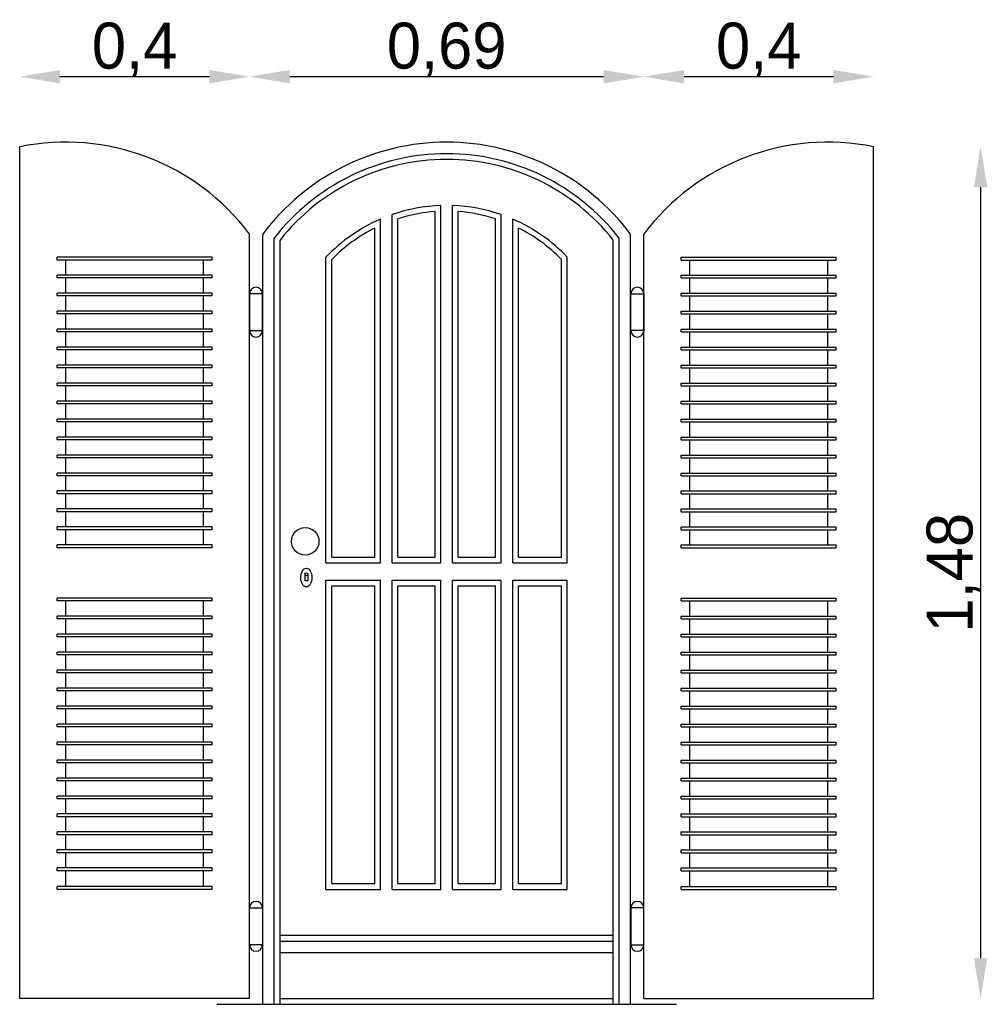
# Model space of a CAD drawing. Header units: millimetres. Extents: x 149.95 to 151.64, y 70.05 to 71.76.
import ezdxf

# ---------------------------------------------------------------- set-up
doc = ezdxf.new("R2010")
doc.units = ezdxf.units.MM
doc.dimstyles.new('ISO-25', dxfattribs={"dimtxt": 2.5, "dimasz": 2.5, "dimexe": 1.25, "dimexo": 0.625, "dimtad": 1, "dimtxsty": 'Standard', "dimcen": 2.5, "dimadec": 0, "dimazin": 0, "dimtfac": 1, "dimtmove": 0, "dimatfit": 3, "dimfxl": 0, "dimarcsym": 0})

# ---------------------------------------------------------------- blocks, each defined once
blk = doc.blocks.new('*D1')
at = {"color": 0, "lineweight": -2}
blk.add_line((150.0246, 71.6612), (150.2846, 71.6612), dxfattribs=at)
at = {"color": 0}
for points in [[(150.0246, 71.6728), (150.0246, 71.6495), (149.9546, 71.6612)], [(150.2846, 71.6728), (150.2846, 71.6495), (150.3546, 71.6612)]]:
    blk.add_solid(points, dxfattribs=at)
at = {"layer": 'Defpoints', "color": 0}
for p in [(150.3546, 71.6612), (149.9546, 71.5391), (150.3546, 71.3872)]:
    blk.add_point(p, dxfattribs=at)
at = {"color": 0, "insert": (150.1546, 71.7078), "char_height": 0.08, "attachment_point": 5}
blk.add_mtext('0,4', dxfattribs=at)
blk = doc.blocks.new('*D2')
at = {"color": 0}
blk.add_line((150.4246, 71.6612), (150.9709, 71.6612), dxfattribs=at)
for points in [[(150.4246, 71.6728), (150.4246, 71.6495), (150.3546, 71.6612)], [(150.9709, 71.6728), (150.9709, 71.6495), (151.0409, 71.6612)]]:
    blk.add_solid(points, dxfattribs=at)
at = {"layer": 'Defpoints', "color": 0}
for p in [(151.0409, 71.6612), (150.3546, 71.3872), (151.0409, 71.3872)]:
    blk.add_point(p, dxfattribs=at)
at = {"color": 0, "insert": (150.6977, 71.7078), "char_height": 0.08, "attachment_point": 5}
blk.add_mtext('0,69', dxfattribs=at)
blk = doc.blocks.new('*D3')
at = {"color": 0}
blk.add_line((151.1109, 71.6612), (151.3709, 71.6612), dxfattribs=at)
for points in [[(151.1109, 71.6728), (151.1109, 71.6495), (151.0409, 71.6612)], [(151.3709, 71.6728), (151.3709, 71.6495), (151.4409, 71.6612)]]:
    blk.add_solid(points, dxfattribs=at)
at = {"layer": 'Defpoints', "color": 0}
for p in [(151.4409, 71.6612), (151.4409, 71.5391), (151.0409, 71.3872)]:
    blk.add_point(p, dxfattribs=at)
at = {"color": 0, "insert": (151.2409, 71.7078), "char_height": 0.08, "attachment_point": 5}
blk.add_mtext('0,4', dxfattribs=at)
blk = doc.blocks.new('*D4')
at = {"color": 0, "lineweight": -2}
blk.add_line((151.627, 71.4691), (151.627, 70.1272), dxfattribs=at)
at = {"color": 0}
for points in [[(151.6154, 71.4691), (151.6387, 71.4691), (151.627, 71.5391)], [(151.6154, 70.1272), (151.6387, 70.1272), (151.627, 70.0572)]]:
    blk.add_solid(points, dxfattribs=at)
at = {"layer": 'Defpoints', "color": 0}
for p in [(151.4409, 71.5391), (151.4409, 70.0572), (151.627, 70.0572)]:
    blk.add_point(p, dxfattribs=at)
at = {"color": 0, "insert": (151.5804, 70.7981), "char_height": 0.08, "attachment_point": 5, "rotation": 90}
blk.add_mtext('1,48', dxfattribs=at)

msp = doc.modelspace()

# ---------------------------------------------------------------- linework, layer by layer
for p, q in [((149.9546, 70.0572), (149.9546, 71.5391)), ((151.4409, 70.0572), (151.4409, 71.5391)), ((150.6777, 70.8251), (150.6777, 71.4265)), ((150.6877, 70.8151), (150.6877, 71.4372)), ((150.7077, 70.8151), (150.7077, 71.4372)), ((150.7177, 70.8251), (150.7177, 71.4265)), ((150.5827, 70.8151), (150.5827, 71.4134)), ((150.6027, 70.8151), (150.6027, 71.4212)), ((150.6127, 70.8251), (150.6127, 71.414)), ((150.7827, 70.8251), (150.7827, 71.414)), ((150.7927, 70.8151), (150.7927, 71.4212)), ((150.8127, 70.8151), (150.8127, 71.4134)), ((150.5727, 70.8251), (150.5727, 71.3977)), ((150.8227, 70.8251), (150.8227, 71.3977)), ((150.3546, 70.0572), (150.3546, 71.3872)), ((150.3777, 70.0472), (150.3777, 71.3872)), ((150.3977, 70.0472), (150.3977, 71.3804)), ((150.4077, 70.0472), (150.4077, 71.377)), ((150.9877, 70.0472), (150.9877, 71.377)), ((150.9977, 70.0472), (150.9977, 71.3804)), ((151.0177, 70.0472), (151.0177, 71.3872)), ((151.0409, 70.0572), (151.0409, 71.3872)), ((150.2896, 71.3472), (150.0196, 71.3472)), ((150.0196, 71.3422), (150.0196, 71.3472)), ((150.2896, 71.3422), (150.0196, 71.3422)), ((150.0346, 71.3159), (150.0346, 71.3422)), ((150.2746, 71.3159), (150.2746, 71.3422)), ((150.2896, 71.3422), (150.2896, 71.3472)), ((150.4877, 70.8151), (150.4877, 71.3472)), ((150.4977, 70.8251), (150.4977, 71.3431)), ((150.8977, 70.8251), (150.8977, 71.3431)), ((150.9077, 70.8151), (150.9077, 71.3472)), ((151.1059, 71.3472), (151.3759, 71.3472)), ((151.1059, 71.3422), (151.1059, 71.3472)), ((151.1059, 71.3422), (151.3759, 71.3422)), ((151.1209, 71.3159), (151.1209, 71.3422)), ((151.3609, 71.3159), (151.3609, 71.3422)), ((151.3759, 71.3422), (151.3759, 71.3472)), ((150.2896, 71.3159), (150.0196, 71.3159)), ((150.0196, 71.3109), (150.0196, 71.3159)), ((150.2896, 71.3109), (150.0196, 71.3109)), ((150.0346, 71.2846), (150.0346, 71.3109)), ((150.2746, 71.2846), (150.2746, 71.3109)), ((150.2896, 71.3109), (150.2896, 71.3159)), ((151.1059, 71.3159), (151.3759, 71.3159)), ((151.1059, 71.3109), (151.1059, 71.3159)), ((151.1059, 71.3109), (151.3759, 71.3109)), ((151.1209, 71.2846), (151.1209, 71.3109)), ((151.3609, 71.2846), (151.3609, 71.3109)), ((151.3759, 71.3109), (151.3759, 71.3159)), ((150.2896, 71.2846), (150.0196, 71.2846)), ((150.0196, 71.2796), (150.0196, 71.2846)), ((150.2896, 71.2796), (150.2896, 71.2846)), ((151.1059, 71.2846), (151.3759, 71.2846)), ((151.1059, 71.2796), (151.1059, 71.2846)), ((151.3759, 71.2796), (151.3759, 71.2846)), ((150.2896, 71.2796), (150.0196, 71.2796)), ((150.0346, 71.2533), (150.0346, 71.2796)), ((150.2746, 71.2533), (150.2746, 71.2796)), ((151.1059, 71.2796), (151.3759, 71.2796)), ((151.1209, 71.2533), (151.1209, 71.2796)), ((151.3609, 71.2533), (151.3609, 71.2796)), ((150.2896, 71.2533), (150.0196, 71.2533)), ((150.0196, 71.2483), (150.0196, 71.2533)), ((150.2896, 71.2483), (150.2896, 71.2533)), ((151.1059, 71.2533), (151.3759, 71.2533)), ((151.1059, 71.2483), (151.1059, 71.2533)), ((151.3759, 71.2483), (151.3759, 71.2533)), ((150.2896, 71.2483), (150.0196, 71.2483)), ((150.0346, 71.222), (150.0346, 71.2483)), ((150.2746, 71.222), (150.2746, 71.2483)), ((151.1059, 71.2483), (151.3759, 71.2483)), ((151.1209, 71.222), (151.1209, 71.2483)), ((151.3609, 71.222), (151.3609, 71.2483)), ((150.2896, 71.222), (150.0196, 71.222)), ((150.0196, 71.217), (150.0196, 71.222)), ((150.2896, 71.217), (150.0196, 71.217)), ((150.0346, 71.1907), (150.0346, 71.217)), ((150.2746, 71.1907), (150.2746, 71.217)), ((150.2896, 71.217), (150.2896, 71.222)), ((151.1059, 71.222), (151.3759, 71.222)), ((151.1059, 71.217), (151.1059, 71.222)), ((151.1059, 71.217), (151.3759, 71.217)), ((151.1209, 71.1907), (151.1209, 71.217)), ((151.3609, 71.1907), (151.3609, 71.217)), ((151.3759, 71.217), (151.3759, 71.222)), ((150.2896, 71.1907), (150.0196, 71.1907)), ((150.0196, 71.1857), (150.0196, 71.1907)), ((150.2896, 71.1857), (150.0196, 71.1857)), ((150.0346, 71.1594), (150.0346, 71.1857)), ((150.2746, 71.1594), (150.2746, 71.1857)), ((150.2896, 71.1857), (150.2896, 71.1907)), ((151.1059, 71.1907), (151.3759, 71.1907)), ((151.1059, 71.1857), (151.1059, 71.1907)), ((151.1059, 71.1857), (151.3759, 71.1857)), ((151.1209, 71.1594), (151.1209, 71.1857)), ((151.3609, 71.1594), (151.3609, 71.1857)), ((151.3759, 71.1857), (151.3759, 71.1907)), ((150.2896, 71.1594), (150.0196, 71.1594)), ((150.0196, 71.1544), (150.0196, 71.1594)), ((150.2896, 71.1544), (150.0196, 71.1544)), ((150.0346, 71.1281), (150.0346, 71.1544)), ((150.2746, 71.1281), (150.2746, 71.1544)), ((150.2896, 71.1544), (150.2896, 71.1594)), ((151.1059, 71.1594), (151.3759, 71.1594)), ((151.1059, 71.1544), (151.1059, 71.1594)), ((151.1059, 71.1544), (151.3759, 71.1544)), ((151.1209, 71.1281), (151.1209, 71.1544)), ((151.3609, 71.1281), (151.3609, 71.1544)), ((151.3759, 71.1544), (151.3759, 71.1594)), ((150.2896, 71.1281), (150.0196, 71.1281)), ((150.0196, 71.1231), (150.0196, 71.1281)), ((150.2896, 71.1231), (150.0196, 71.1231)), ((150.0346, 71.0968), (150.0346, 71.1231)), ((150.2746, 71.0968), (150.2746, 71.1231)), ((150.2896, 71.1231), (150.2896, 71.1281)), ((151.1059, 71.1281), (151.3759, 71.1281)), ((151.1059, 71.1231), (151.1059, 71.1281)), ((151.1059, 71.1231), (151.3759, 71.1231)), ((151.1209, 71.0968), (151.1209, 71.1231)), ((151.3609, 71.0968), (151.3609, 71.1231)), ((151.3759, 71.1231), (151.3759, 71.1281)), ((150.2896, 71.0968), (150.0196, 71.0968)), ((150.0196, 71.0918), (150.0196, 71.0968)), ((150.2896, 71.0918), (150.2896, 71.0968)), ((151.1059, 71.0968), (151.3759, 71.0968)), ((151.1059, 71.0918), (151.1059, 71.0968)), ((151.3759, 71.0918), (151.3759, 71.0968)), ((150.2896, 71.0918), (150.0196, 71.0918)), ((150.0346, 71.0655), (150.0346, 71.0918)), ((150.2746, 71.0655), (150.2746, 71.0918)), ((151.1059, 71.0918), (151.3759, 71.0918)), ((151.1209, 71.0655), (151.1209, 71.0918)), ((151.3609, 71.0655), (151.3609, 71.0918)), ((150.2896, 71.0655), (150.0196, 71.0655)), ((150.0196, 71.0605), (150.0196, 71.0655)), ((150.2896, 71.0605), (150.2896, 71.0655)), ((151.1059, 71.0655), (151.3759, 71.0655)), ((151.1059, 71.0605), (151.1059, 71.0655)), ((151.3759, 71.0605), (151.3759, 71.0655)), ((150.2896, 71.0605), (150.0196, 71.0605)), ((150.0346, 71.0342), (150.0346, 71.0605)), ((150.2746, 71.0342), (150.2746, 71.0605)), ((151.1059, 71.0605), (151.3759, 71.0605)), ((151.1209, 71.0342), (151.1209, 71.0605)), ((151.3609, 71.0342), (151.3609, 71.0605)), ((150.2896, 71.0342), (150.0196, 71.0342)), ((150.0196, 71.0292), (150.0196, 71.0342)), ((150.2896, 71.0292), (150.0196, 71.0292)), ((150.0346, 71.0029), (150.0346, 71.0292)), ((150.2746, 71.0029), (150.2746, 71.0292)), ((150.2896, 71.0292), (150.2896, 71.0342)), ((151.1059, 71.0342), (151.3759, 71.0342)), ((151.1059, 71.0292), (151.1059, 71.0342)), ((151.1059, 71.0292), (151.3759, 71.0292)), ((151.1209, 71.0029), (151.1209, 71.0292)), ((151.3609, 71.0029), (151.3609, 71.0292)), ((151.3759, 71.0292), (151.3759, 71.0342)), ((150.2896, 71.0029), (150.0196, 71.0029)), ((150.0196, 70.9979), (150.0196, 71.0029)), ((150.2896, 70.9979), (150.0196, 70.9979)), ((150.0346, 70.9716), (150.0346, 70.9979)), ((150.2746, 70.9716), (150.2746, 70.9979)), ((150.2896, 70.9979), (150.2896, 71.0029)), ((151.1059, 71.0029), (151.3759, 71.0029)), ((151.1059, 70.9979), (151.1059, 71.0029)), ((151.1059, 70.9979), (151.3759, 70.9979)), ((151.1209, 70.9716), (151.1209, 70.9979)), ((151.3609, 70.9716), (151.3609, 70.9979)), ((151.3759, 70.9979), (151.3759, 71.0029)), ((150.2896, 70.9716), (150.0196, 70.9716)), ((150.0196, 70.9666), (150.0196, 70.9716)), ((150.2896, 70.9666), (150.0196, 70.9666)), ((150.0346, 70.9403), (150.0346, 70.9666)), ((150.2746, 70.9403), (150.2746, 70.9666)), ((150.2896, 70.9666), (150.2896, 70.9716)), ((151.1059, 70.9716), (151.3759, 70.9716)), ((151.1059, 70.9666), (151.1059, 70.9716)), ((151.1059, 70.9666), (151.3759, 70.9666)), ((151.1209, 70.9403), (151.1209, 70.9666)), ((151.3609, 70.9403), (151.3609, 70.9666)), ((151.3759, 70.9666), (151.3759, 70.9716)), ((150.2896, 70.9403), (150.0196, 70.9403)), ((150.0196, 70.9353), (150.0196, 70.9403)), ((150.2896, 70.9353), (150.0196, 70.9353)), ((150.0346, 70.9091), (150.0346, 70.9353)), ((150.2746, 70.9091), (150.2746, 70.9353)), ((150.2896, 70.9353), (150.2896, 70.9403)), ((151.1059, 70.9403), (151.3759, 70.9403)), ((151.1059, 70.9353), (151.1059, 70.9403)), ((151.1059, 70.9353), (151.3759, 70.9353)), ((151.1209, 70.9091), (151.1209, 70.9353)), ((151.3609, 70.9091), (151.3609, 70.9353)), ((151.3759, 70.9353), (151.3759, 70.9403)), ((150.2896, 70.9091), (150.0196, 70.9091)), ((150.0196, 70.9041), (150.0196, 70.9091)), ((150.2896, 70.9041), (150.2896, 70.9091)), ((151.1059, 70.9091), (151.3759, 70.9091)), ((151.1059, 70.9041), (151.1059, 70.9091)), ((151.3759, 70.9041), (151.3759, 70.9091)), ((150.2896, 70.9041), (150.0196, 70.9041)), ((150.0346, 70.8778), (150.0346, 70.9041)), ((150.2746, 70.8778), (150.2746, 70.9041)), ((151.1059, 70.9041), (151.3759, 70.9041)), ((151.1209, 70.8778), (151.1209, 70.9041)), ((151.3609, 70.8778), (151.3609, 70.9041)), ((150.2896, 70.8778), (150.0196, 70.8778)), ((150.0196, 70.8728), (150.0196, 70.8778)), ((150.2896, 70.8728), (150.2896, 70.8778)), ((151.1059, 70.8778), (151.3759, 70.8778)), ((151.1059, 70.8728), (151.1059, 70.8778)), ((151.3759, 70.8728), (151.3759, 70.8778)), ((150.2896, 70.8728), (150.0196, 70.8728)), ((150.0346, 70.8465), (150.0346, 70.8728)), ((150.2746, 70.8465), (150.2746, 70.8728)), ((151.1059, 70.8728), (151.3759, 70.8728)), ((151.1209, 70.8465), (151.1209, 70.8728)), ((151.3609, 70.8465), (151.3609, 70.8728)), ((150.2896, 70.8465), (150.0196, 70.8465)), ((150.0196, 70.8415), (150.0196, 70.8465)), ((150.2896, 70.8415), (150.0196, 70.8415)), ((150.2896, 70.8415), (150.2896, 70.8465)), ((151.1059, 70.8465), (151.3759, 70.8465)), ((151.1059, 70.8415), (151.1059, 70.8465)), ((151.1059, 70.8415), (151.3759, 70.8415)), ((151.3759, 70.8415), (151.3759, 70.8465)), ((150.4977, 70.8251), (150.5727, 70.8251)), ((150.6127, 70.8251), (150.6777, 70.8251)), ((150.7177, 70.8251), (150.7827, 70.8251)), ((150.8227, 70.8251), (150.8977, 70.8251)), ((150.4877, 70.8151), (150.5827, 70.8151)), ((150.6027, 70.8151), (150.6877, 70.8151)), ((150.7077, 70.8151), (150.7927, 70.8151)), ((150.8127, 70.8151), (150.9077, 70.8151)), ((150.4877, 70.2472), (150.4877, 70.7851)), ((150.4877, 70.7851), (150.5827, 70.7851)), ((150.4977, 70.2572), (150.4977, 70.7751)), ((150.4977, 70.7751), (150.5727, 70.7751)), ((150.5727, 70.2572), (150.5727, 70.7751)), ((150.5827, 70.2472), (150.5827, 70.7851)), ((150.6027, 70.2472), (150.6027, 70.7851)), ((150.6027, 70.7851), (150.6877, 70.7851)), ((150.6127, 70.2572), (150.6127, 70.7751)), ((150.6127, 70.7751), (150.6777, 70.7751)), ((150.6777, 70.2572), (150.6777, 70.7751)), ((150.6877, 70.2472), (150.6877, 70.7851)), ((150.7077, 70.2472), (150.7077, 70.7851)), ((150.7077, 70.7851), (150.7927, 70.7851)), ((150.7177, 70.2572), (150.7177, 70.7751)), ((150.7177, 70.7751), (150.7827, 70.7751)), ((150.7827, 70.2572), (150.7827, 70.7751)), ((150.7927, 70.2472), (150.7927, 70.7851)), ((150.8127, 70.2472), (150.8127, 70.7851)), ((150.8127, 70.7851), (150.9077, 70.7851)), ((150.8227, 70.2572), (150.8227, 70.7751)), ((150.8227, 70.7751), (150.8977, 70.7751)), ((150.8977, 70.2572), (150.8977, 70.7751)), ((150.9077, 70.2472), (150.9077, 70.7851)), ((150.2896, 70.7539), (150.0196, 70.7539)), ((150.0196, 70.7489), (150.0196, 70.7539)), ((150.2896, 70.7489), (150.2896, 70.7539)), ((151.1059, 70.7539), (151.3759, 70.7539)), ((151.1059, 70.7489), (151.1059, 70.7539)), ((151.3759, 70.7489), (151.3759, 70.7539)), ((150.2896, 70.7489), (150.0196, 70.7489)), ((150.0346, 70.7226), (150.0346, 70.7489)), ((150.2746, 70.7226), (150.2746, 70.7489)), ((151.1059, 70.7489), (151.3759, 70.7489)), ((151.1209, 70.7226), (151.1209, 70.7489)), ((151.3609, 70.7226), (151.3609, 70.7489)), ((150.2896, 70.7226), (150.0196, 70.7226)), ((150.0196, 70.7176), (150.0196, 70.7226)), ((150.2896, 70.7176), (150.2896, 70.7226)), ((151.1059, 70.7226), (151.3759, 70.7226)), ((151.1059, 70.7176), (151.1059, 70.7226)), ((151.3759, 70.7176), (151.3759, 70.7226)), ((150.2896, 70.7176), (150.0196, 70.7176)), ((150.0346, 70.6913), (150.0346, 70.7176)), ((150.2746, 70.6913), (150.2746, 70.7176)), ((151.1059, 70.7176), (151.3759, 70.7176)), ((151.1209, 70.6913), (151.1209, 70.7176)), ((151.3609, 70.6913), (151.3609, 70.7176)), ((150.2896, 70.6913), (150.0196, 70.6913)), ((150.0196, 70.6863), (150.0196, 70.6913)), ((150.2896, 70.6863), (150.0196, 70.6863)), ((150.0346, 70.66), (150.0346, 70.6863)), ((150.2746, 70.66), (150.2746, 70.6863)), ((150.2896, 70.6863), (150.2896, 70.6913)), ((151.1059, 70.6913), (151.3759, 70.6913)), ((151.1059, 70.6863), (151.1059, 70.6913)), ((151.1059, 70.6863), (151.3759, 70.6863)), ((151.1209, 70.66), (151.1209, 70.6863)), ((151.3609, 70.66), (151.3609, 70.6863)), ((151.3759, 70.6863), (151.3759, 70.6913)), ((150.2896, 70.66), (150.0196, 70.66)), ((150.0196, 70.655), (150.0196, 70.66)), ((150.2896, 70.655), (150.0196, 70.655)), ((150.0346, 70.6287), (150.0346, 70.655)), ((150.2746, 70.6287), (150.2746, 70.655)), ((150.2896, 70.655), (150.2896, 70.66)), ((151.1059, 70.66), (151.3759, 70.66)), ((151.1059, 70.655), (151.1059, 70.66)), ((151.1059, 70.655), (151.3759, 70.655)), ((151.1209, 70.6287), (151.1209, 70.655)), ((151.3609, 70.6287), (151.3609, 70.655)), ((151.3759, 70.655), (151.3759, 70.66)), ((150.2896, 70.6287), (150.0196, 70.6287)), ((150.0196, 70.6237), (150.0196, 70.6287)), ((150.2896, 70.6237), (150.0196, 70.6237)), ((150.0346, 70.5974), (150.0346, 70.6237)), ((150.2746, 70.5974), (150.2746, 70.6237)), ((150.2896, 70.6237), (150.2896, 70.6287)), ((151.1059, 70.6287), (151.3759, 70.6287)), ((151.1059, 70.6237), (151.1059, 70.6287)), ((151.1059, 70.6237), (151.3759, 70.6237)), ((151.1209, 70.5974), (151.1209, 70.6237)), ((151.3609, 70.5974), (151.3609, 70.6237)), ((151.3759, 70.6237), (151.3759, 70.6287)), ((150.2896, 70.5974), (150.0196, 70.5974)), ((150.0196, 70.5924), (150.0196, 70.5974)), ((150.2896, 70.5924), (150.0196, 70.5924)), ((150.0346, 70.5661), (150.0346, 70.5924)), ((150.2746, 70.5661), (150.2746, 70.5924)), ((150.2896, 70.5924), (150.2896, 70.5974)), ((151.1059, 70.5974), (151.3759, 70.5974)), ((151.1059, 70.5924), (151.1059, 70.5974)), ((151.1059, 70.5924), (151.3759, 70.5924)), ((151.1209, 70.5661), (151.1209, 70.5924)), ((151.3609, 70.5661), (151.3609, 70.5924)), ((151.3759, 70.5924), (151.3759, 70.5974)), ((150.2896, 70.5661), (150.0196, 70.5661)), ((150.0196, 70.5611), (150.0196, 70.5661)), ((150.2896, 70.5611), (150.2896, 70.5661)), ((151.1059, 70.5661), (151.3759, 70.5661)), ((151.1059, 70.5611), (151.1059, 70.5661)), ((151.3759, 70.5611), (151.3759, 70.5661)), ((150.2896, 70.5611), (150.0196, 70.5611)), ((150.0346, 70.5348), (150.0346, 70.5611)), ((150.2746, 70.5348), (150.2746, 70.5611)), ((151.1059, 70.5611), (151.3759, 70.5611)), ((151.1209, 70.5348), (151.1209, 70.5611)), ((151.3609, 70.5348), (151.3609, 70.5611)), ((150.2896, 70.5348), (150.0196, 70.5348)), ((150.0196, 70.5298), (150.0196, 70.5348)), ((150.2896, 70.5298), (150.2896, 70.5348)), ((151.1059, 70.5348), (151.3759, 70.5348)), ((151.1059, 70.5298), (151.1059, 70.5348)), ((151.3759, 70.5298), (151.3759, 70.5348)), ((150.2896, 70.5298), (150.0196, 70.5298)), ((150.0346, 70.5035), (150.0346, 70.5298)), ((150.2746, 70.5035), (150.2746, 70.5298)), ((151.1059, 70.5298), (151.3759, 70.5298)), ((151.1209, 70.5035), (151.1209, 70.5298)), ((151.3609, 70.5035), (151.3609, 70.5298)), ((150.2896, 70.5035), (150.0196, 70.5035)), ((150.0196, 70.4985), (150.0196, 70.5035)), ((150.2896, 70.4985), (150.0196, 70.4985)), ((150.0346, 70.4722), (150.0346, 70.4985)), ((150.2746, 70.4722), (150.2746, 70.4985)), ((150.2896, 70.4985), (150.2896, 70.5035)), ((151.1059, 70.5035), (151.3759, 70.5035)), ((151.1059, 70.4985), (151.1059, 70.5035)), ((151.1059, 70.4985), (151.3759, 70.4985)), ((151.1209, 70.4722), (151.1209, 70.4985)), ((151.3609, 70.4722), (151.3609, 70.4985)), ((151.3759, 70.4985), (151.3759, 70.5035)), ((150.2896, 70.4722), (150.0196, 70.4722)), ((150.0196, 70.4672), (150.0196, 70.4722)), ((150.2896, 70.4672), (150.0196, 70.4672)), ((150.0346, 70.4409), (150.0346, 70.4672)), ((150.2746, 70.4409), (150.2746, 70.4672)), ((150.2896, 70.4672), (150.2896, 70.4722)), ((151.1059, 70.4722), (151.3759, 70.4722)), ((151.1059, 70.4672), (151.1059, 70.4722)), ((151.1059, 70.4672), (151.3759, 70.4672)), ((151.1209, 70.4409), (151.1209, 70.4672)), ((151.3609, 70.4409), (151.3609, 70.4672)), ((151.3759, 70.4672), (151.3759, 70.4722)), ((150.2896, 70.4409), (150.0196, 70.4409)), ((150.0196, 70.4359), (150.0196, 70.4409)), ((150.2896, 70.4359), (150.0196, 70.4359)), ((150.0346, 70.4096), (150.0346, 70.4359)), ((150.2746, 70.4096), (150.2746, 70.4359)), ((150.2896, 70.4359), (150.2896, 70.4409)), ((151.1059, 70.4409), (151.3759, 70.4409)), ((151.1059, 70.4359), (151.1059, 70.4409)), ((151.1059, 70.4359), (151.3759, 70.4359)), ((151.1209, 70.4096), (151.1209, 70.4359)), ((151.3609, 70.4096), (151.3609, 70.4359)), ((151.3759, 70.4359), (151.3759, 70.4409)), ((150.2896, 70.4096), (150.0196, 70.4096)), ((150.0196, 70.4046), (150.0196, 70.4096)), ((150.2896, 70.4046), (150.0196, 70.4046)), ((150.0346, 70.3783), (150.0346, 70.4046)), ((150.2746, 70.3783), (150.2746, 70.4046)), ((150.2896, 70.4046), (150.2896, 70.4096)), ((151.1059, 70.4096), (151.3759, 70.4096)), ((151.1059, 70.4046), (151.1059, 70.4096)), ((151.1059, 70.4046), (151.3759, 70.4046)), ((151.1209, 70.3783), (151.1209, 70.4046)), ((151.3609, 70.3783), (151.3609, 70.4046)), ((151.3759, 70.4046), (151.3759, 70.4096)), ((150.2896, 70.3783), (150.0196, 70.3783)), ((150.0196, 70.3733), (150.0196, 70.3783)), ((150.2896, 70.3733), (150.2896, 70.3783)), ((151.1059, 70.3783), (151.3759, 70.3783)), ((151.1059, 70.3733), (151.1059, 70.3783)), ((151.3759, 70.3733), (151.3759, 70.3783)), ((150.2896, 70.3733), (150.0196, 70.3733)), ((150.0346, 70.347), (150.0346, 70.3733)), ((150.2746, 70.347), (150.2746, 70.3733)), ((151.1059, 70.3733), (151.3759, 70.3733)), ((151.1209, 70.347), (151.1209, 70.3733)), ((151.3609, 70.347), (151.3609, 70.3733)), ((150.2896, 70.347), (150.0196, 70.347)), ((150.0196, 70.342), (150.0196, 70.347)), ((150.2896, 70.342), (150.2896, 70.347)), ((151.1059, 70.347), (151.3759, 70.347)), ((151.1059, 70.342), (151.1059, 70.347)), ((151.3759, 70.342), (151.3759, 70.347)), ((150.2896, 70.342), (150.0196, 70.342)), ((150.0346, 70.3157), (150.0346, 70.342)), ((150.2746, 70.3157), (150.2746, 70.342)), ((151.1059, 70.342), (151.3759, 70.342)), ((151.1209, 70.3157), (151.1209, 70.342)), ((151.3609, 70.3157), (151.3609, 70.342)), ((150.2896, 70.3157), (150.0196, 70.3157)), ((150.0196, 70.3107), (150.0196, 70.3157)), ((150.2896, 70.3107), (150.0196, 70.3107)), ((150.0346, 70.2844), (150.0346, 70.3107)), ((150.2746, 70.2844), (150.2746, 70.3107)), ((150.2896, 70.3107), (150.2896, 70.3157)), ((151.1059, 70.3157), (151.3759, 70.3157)), ((151.1059, 70.3107), (151.1059, 70.3157)), ((151.1059, 70.3107), (151.3759, 70.3107)), ((151.1209, 70.2844), (151.1209, 70.3107)), ((151.3609, 70.2844), (151.3609, 70.3107)), ((151.3759, 70.3107), (151.3759, 70.3157)), ((150.2896, 70.2844), (150.0196, 70.2844)), ((150.0196, 70.2794), (150.0196, 70.2844)), ((150.2896, 70.2794), (150.0196, 70.2794)), ((150.0346, 70.2522), (150.0346, 70.2794)), ((150.2746, 70.2522), (150.2746, 70.2794)), ((150.2896, 70.2794), (150.2896, 70.2844)), ((151.1059, 70.2844), (151.3759, 70.2844)), ((151.1059, 70.2794), (151.1059, 70.2844)), ((151.1059, 70.2794), (151.3759, 70.2794)), ((151.1209, 70.2522), (151.1209, 70.2794)), ((151.3609, 70.2522), (151.3609, 70.2794)), ((151.3759, 70.2794), (151.3759, 70.2844)), ((150.4977, 70.2572), (150.5727, 70.2572)), ((150.6127, 70.2572), (150.6777, 70.2572)), ((150.7177, 70.2572), (150.7827, 70.2572)), ((150.8227, 70.2572), (150.8977, 70.2572)), ((150.2896, 70.2522), (150.0196, 70.2522)), ((150.0196, 70.2472), (150.0196, 70.2522)), ((150.2896, 70.2472), (150.0196, 70.2472)), ((150.2896, 70.2472), (150.2896, 70.2522)), ((150.4877, 70.2472), (150.5827, 70.2472)), ((150.6027, 70.2472), (150.6877, 70.2472)), ((150.7077, 70.2472), (150.7927, 70.2472)), ((150.8127, 70.2472), (150.9077, 70.2472)), ((151.1059, 70.2522), (151.3759, 70.2522)), ((151.1059, 70.2472), (151.1059, 70.2522)), ((151.1059, 70.2472), (151.3759, 70.2472)), ((151.3759, 70.2472), (151.3759, 70.2522)), ((150.4077, 70.1672), (150.9877, 70.1672)), ((150.4077, 70.1572), (150.9877, 70.1572)), ((150.4077, 70.1372), (150.9877, 70.1372)), ((150.3546, 70.0572), (149.9546, 70.0572)), ((150.4077, 70.0572), (150.9877, 70.0572)), ((151.0409, 70.0572), (151.4409, 70.0572)), ((150.2977, 70.0472), (151.0977, 70.0472))]:
    msp.add_line(p, q)
for points in [[(150.3771, 71.2836), (150.3546, 71.2836), (150.3546, 71.2193), (150.3771, 71.2193)], [(151.0183, 71.2836), (151.0408, 71.2836), (151.0408, 71.2193), (151.0183, 71.2193)], [(150.3771, 70.1508), (150.3546, 70.1508), (150.3546, 70.215), (150.3771, 70.215)], [(151.0183, 70.1508), (151.0408, 70.1508), (151.0408, 70.215), (151.0183, 70.215)]]:
    msp.add_lwpolyline(points, close=True)
msp.add_lwpolyline([(150.4563, 70.7951), (150.4563, 70.7951), (150.4563, 70.7838), (150.4512, 70.7838), (150.4512, 70.7951), (150.4512, 70.7951)])
for centre, radius in [((150.4516, 70.8527), 0.0239), ((150.4537, 70.7954), 0.00255)]:
    msp.add_circle(centre, radius)
for centre, radius, start, end in [((150.0346, 71.1472), 0.4, 36.8699, 101.537), ((150.6977, 71.1472), 0.4, 36.8699, 143.1301), ((151.3609, 71.1472), 0.4, 78.463, 143.1301), ((150.6977, 71.1472), 0.38, 37.8636, 142.1364), ((150.6977, 71.1472), 0.37, 38.3917, 141.6083), ((150.6977, 71.1472), 0.29, 91.9761, 109.1223), ((150.6977, 71.1472), 0.28, 94.096, 107.6722), ((150.6977, 71.1472), 0.29, 70.8777, 88.0239), ((150.6977, 71.1472), 0.28, 72.3278, 85.904), ((150.6977, 71.1472), 0.29, 113.3628, 136.3972), ((150.6977, 71.1472), 0.29, 43.6028, 66.6372), ((150.6977, 71.1472), 0.28, 116.5148, 135.5847), ((150.6977, 71.1472), 0.28, 44.4153, 63.4852), ((150.3659, 71.2836), 0.0113, 0, 180), ((151.0296, 71.2836), 0.0113, 0, 180), ((150.3659, 71.2193), 0.0113, 180, 0), ((151.0296, 71.2193), 0.0113, 180, 0), ((150.3659, 70.215), 0.0113, 0, 180), ((151.0296, 70.215), 0.0113, 0, 180), ((150.3659, 70.1508), 0.0113, 180, 0), ((151.0296, 70.1508), 0.0113, 180, 0)]:
    msp.add_arc(centre, radius, start, end)
msp.add_ellipse((150.4535, 70.7896), major_axis=(0, 0.0163), ratio=0.588235)

# ---------------------------------------------------------------- dimensions: what is measured, and where the dimension line sits
for base, p1, p2, override, picture, middle in [((150.3546, 71.6612), (149.9546, 71.5391), (150.3546, 71.3872), {"dimtxt": 0.08, "dimasz": 0.07, "dimgap": 0, "dimse1": 1, "dimse2": 1}, '*D1', (150.1546, 71.7078)), ((151.0409, 71.6612), (150.3546, 71.3872), (151.0409, 71.3872), {"dimtxt": 0.08, "dimasz": 0.07, "dimgap": 0, "dimse1": 1, "dimse2": 1, "dimtmove": 1}, '*D2', (150.6977, 71.7078)), ((151.4409, 71.6612), (151.0409, 71.3872), (151.4409, 71.5391), {"dimtxt": 0.08, "dimasz": 0.07, "dimgap": 0, "dimse1": 1, "dimse2": 1, "dimtmove": 1}, '*D3', (151.2409, 71.7078))]:
    dim = msp.add_linear_dim(base=base, p1=p1, p2=p2, dimstyle='ISO-25', override=override)
    dim.commit()
    dim.dimension.update_dxf_attribs({"geometry": picture, "text_midpoint": middle})
dim = msp.add_linear_dim(base=(151.627, 70.0572), p1=(151.4409, 71.5391), p2=(151.4409, 70.0572), angle=90, dimstyle='ISO-25', override={"dimtxt": 0.08, "dimasz": 0.07, "dimgap": 0, "dimse1": 1, "dimse2": 1})
dim.commit()
dim.dimension.update_dxf_attribs({"geometry": '*D4', "text_midpoint": (151.5804, 70.7981)})

doc.saveas('drawing.dxf')
